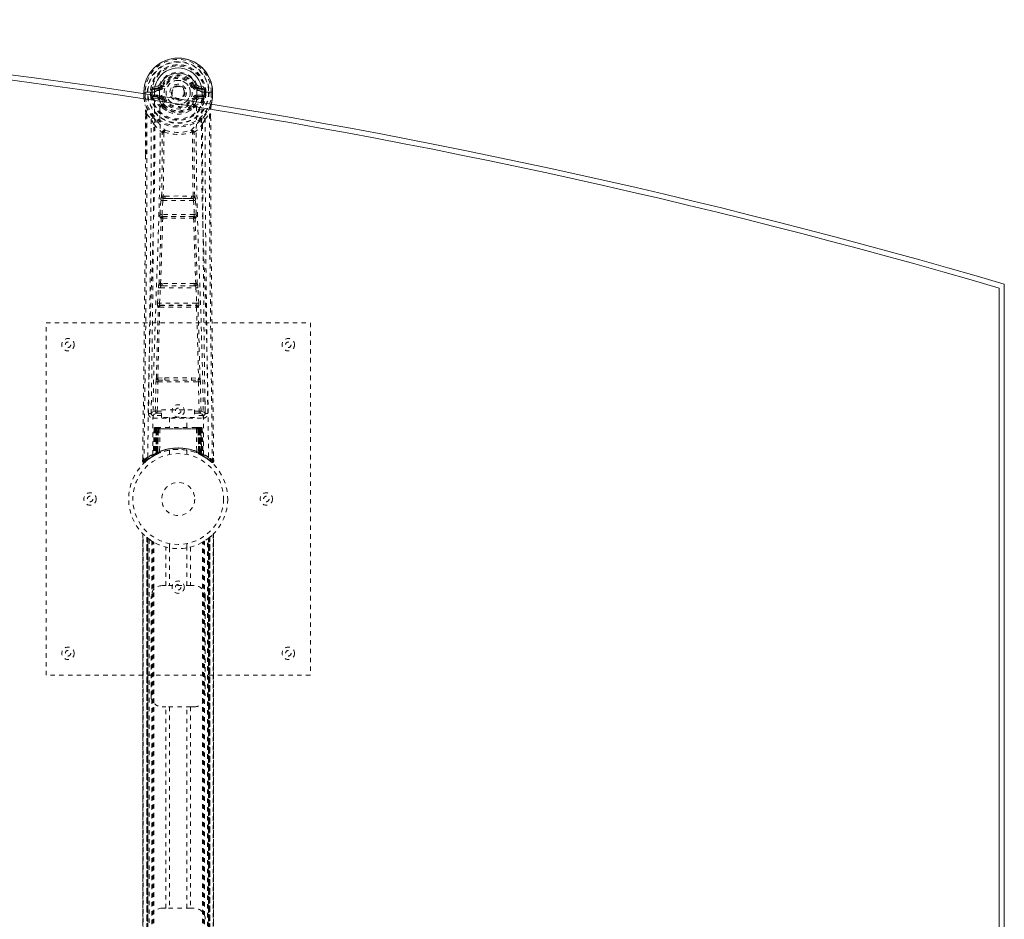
# Model space of a CAD drawing. Header units: inches. Extents: x 1.9 to 85.4, y 23 to 58.7.
# Tile 4 of 4: x 63.1 to 85.4, y 38.3 to 58.7. Entities that reach past the tile are written whole.
import ezdxf

# ---------------------------------------------------------------- set-up
doc = ezdxf.new("R2010")
doc.units = ezdxf.units.IN
doc.header["$MEASUREMENT"] = 0
doc.linetypes.add('SLD-Dashed', pattern=[0.075, 0.05, -0.025])
doc.linetypes.add('SLD-Solid', pattern=[0])

msp = doc.modelspace()

# ---------------------------------------------------------------- linework, layer by layer
at = {"color": 7, "linetype": 'SLD-Dashed', "lineweight": 0}
for p, q in [((66.317, 57.208), (66.262, 57.23)), ((65.906, 57.022), (65.906, 56.946)), ((65.907, 57.063), (65.907, 56.946)), ((65.936, 57.06), (65.936, 56.946)), ((66.057, 56.989), (66.057, 57.059)), ((66.057, 56.989), (66.087, 56.99)), ((66.057, 56.989), (66.057, 56.989)), ((66.092, 57.06), (66.087, 57.059)), ((66.087, 57.059), (66.087, 56.99)), ((66.087, 56.989), (66.092, 56.971)), ((66.092, 56.981), (66.092, 57.06)), ((66.229, 57.203), (66.11, 57.18)), ((66.127, 56.992), (66.127, 56.962)), ((66.127, 56.992), (66.257, 56.992)), ((66.14, 57.144), (66.257, 57.164)), ((66.14, 57.144), (66.14, 57.114)), ((66.257, 57.144), (66.14, 57.144)), ((66.257, 57.114), (66.14, 57.114)), ((66.257, 57.164), (66.257, 57.144)), ((66.257, 57.114), (66.257, 57.144)), ((66.257, 56.992), (66.257, 56.962)), ((66.317, 57.208), (66.339, 57.198)), ((67.032, 57.198), (67.054, 57.208)), ((67.054, 57.208), (67.058, 57.2)), ((67.114, 57.164), (67.231, 57.144)), ((67.114, 57.164), (67.114, 57.144)), ((67.231, 57.144), (67.114, 57.144)), ((67.114, 57.114), (67.114, 57.144)), ((67.231, 57.114), (67.114, 57.114)), ((67.114, 56.992), (67.114, 56.962)), ((67.114, 56.992), (67.244, 56.992)), ((67.261, 57.18), (67.142, 57.203)), ((67.231, 57.114), (67.231, 57.144)), ((67.244, 56.962), (67.244, 56.992)), ((67.279, 57.06), (67.284, 57.059)), ((67.279, 56.981), (67.279, 57.06)), ((67.284, 56.989), (67.279, 56.971)), ((67.285, 56.99), (67.284, 57.059)), ((67.314, 57.06), (67.314, 56.989)), ((67.314, 57.06), (67.314, 57.06)), ((67.314, 56.989), (67.314, 56.989)), ((67.436, 56.946), (67.436, 57.06)), ((67.464, 57.061), (67.464, 57.063)), ((65.906, 56.946), (65.906, 56.942)), ((66.092, 56.971), (66.092, 56.981)), ((66.099, 56.944), (66.102, 56.94)), ((66.102, 56.94), (66.103, 56.939)), ((66.102, 56.939), (66.103, 56.939)), ((66.113, 56.928), (66.103, 56.939)), ((66.113, 56.928), (66.228, 56.907)), ((66.257, 56.937), (66.127, 56.962)), ((66.127, 56.962), (66.257, 56.962)), ((66.257, 56.937), (66.257, 56.962)), ((66.339, 56.907), (66.312, 56.896)), ((66.317, 56.746), (66.317, 56.765)), ((66.341, 56.77), (66.341, 56.752)), ((67.03, 56.752), (67.031, 56.77)), ((67.059, 56.896), (67.032, 56.907)), ((67.054, 56.746), (67.054, 56.765)), ((67.244, 56.962), (67.114, 56.937)), ((67.114, 56.937), (67.114, 56.962)), ((67.114, 56.962), (67.244, 56.962)), ((67.144, 56.907), (67.258, 56.928)), ((67.269, 56.94), (67.258, 56.928)), ((67.258, 56.928), (67.258, 56.928)), ((67.258, 56.928), (67.258, 56.928)), ((67.269, 56.94), (67.273, 56.944)), ((67.279, 56.971), (67.279, 56.981)), ((67.435, 56.761), (67.44, 56.785)), ((65.948, 56.561), (65.945, 55.637)), ((65.949, 55.637), (65.95, 56.561)), ((65.978, 56.56), (66.074, 56.444)), ((66.337, 56.7), (66.325, 56.718)), ((67.297, 56.444), (67.393, 56.56)), ((67.422, 56.507), (67.422, 56.561)), ((67.423, 56.561), (67.423, 56.508)), ((66.358, 56.142), (66.358, 56.142)), ((67.013, 56.142), (67.013, 56.142)), ((66.275, 54.289), (66.292, 54.606)), ((66.32, 54.286), (66.336, 54.604)), ((66.336, 54.604), (67.035, 54.604)), ((66.386, 54.702), (66.346, 54.702)), ((66.355, 54.648), (66.394, 54.649)), ((66.977, 54.649), (66.394, 54.649)), ((66.977, 54.649), (67.016, 54.648)), ((67.025, 54.702), (66.985, 54.702)), ((67.035, 54.604), (67.051, 54.286)), ((67.096, 54.289), (67.079, 54.606)), ((66.299, 54.194), (66.285, 54.199)), ((67.051, 54.286), (66.32, 54.286)), ((66.343, 54.237), (66.329, 54.242)), ((66.329, 54.242), (67.042, 54.242)), ((67.042, 54.242), (67.028, 54.237)), ((67.072, 54.194), (67.087, 54.199)), ((66.22, 52.271), (66.238, 52.624)), ((66.265, 52.269), (66.282, 52.621)), ((66.282, 52.621), (67.089, 52.621)), ((66.32, 52.718), (66.287, 52.717)), ((66.329, 52.666), (66.297, 52.666)), ((67.042, 52.666), (66.329, 52.666)), ((67.042, 52.666), (67.074, 52.666)), ((67.084, 52.717), (67.052, 52.718)), ((67.089, 52.621), (67.106, 52.269)), ((67.151, 52.271), (67.134, 52.624)), ((66.227, 52.181), (66.235, 52.178)), ((67.106, 52.269), (66.265, 52.269)), ((66.279, 52.22), (66.271, 52.224)), ((66.271, 52.224), (67.1, 52.224)), ((67.1, 52.224), (67.092, 52.22)), ((67.136, 52.178), (67.144, 52.181)), ((63.686, 43.829), (63.686, 51.829)), ((63.686, 51.829), (69.686, 51.829)), ((69.686, 51.829), (69.686, 43.829)), ((66.224, 50.571), (66.381, 50.578)), ((66.235, 50.527), (66.388, 50.529)), ((66.388, 50.529), (66.983, 50.529)), ((66.983, 50.529), (67.136, 50.527)), ((66.99, 50.578), (67.147, 50.571)), ((66.167, 49.826), (66.182, 50.487)), ((66.212, 49.825), (66.227, 50.486)), ((66.227, 50.486), (67.144, 50.486)), ((67.144, 50.486), (67.16, 49.825)), ((67.204, 49.826), (67.189, 50.487)), ((66.077, 50.058), (66.073, 49.771)), ((67.298, 49.771), (67.295, 50.059)), ((66.306, 49.856), (67.056, 49.856)), ((66.306, 49.676), (66.306, 49.856)), ((67.056, 49.856), (67.056, 49.676)), ((66.073, 49.769), (66.074, 49.761)), ((66.118, 49.723), (66.118, 49.663)), ((66.306, 49.723), (66.118, 49.723)), ((66.118, 49.663), (67.253, 49.663)), ((66.212, 49.78), (66.212, 49.825)), ((66.212, 49.825), (66.306, 49.825)), ((66.212, 49.78), (66.306, 49.78)), ((67.056, 49.676), (66.306, 49.676)), ((66.491, 49.676), (66.491, 49.454)), ((66.881, 49.454), (66.881, 49.676)), ((67.056, 49.825), (67.16, 49.825)), ((67.056, 49.78), (67.16, 49.78)), ((67.253, 49.723), (67.056, 49.723)), ((67.16, 49.78), (67.16, 49.825)), ((67.253, 49.663), (67.253, 49.723)), ((67.297, 49.761), (67.298, 49.769)), ((66.14, 49.425), (66.119, 48.819)), ((66.153, 49.425), (66.132, 48.827)), ((66.153, 49.425), (66.14, 49.425)), ((66.174, 49.428), (66.151, 48.835)), ((66.171, 49.425), (66.151, 48.838)), ((66.239, 49.425), (66.171, 49.425)), ((66.179, 49.425), (66.178, 48.868)), ((66.187, 49.454), (66.179, 49.454)), ((66.186, 49.425), (66.179, 49.425)), ((66.193, 49.454), (66.183, 49.454)), ((66.186, 49.425), (67.185, 49.425)), ((66.186, 48.871), (66.186, 49.425)), ((66.192, 48.874), (66.192, 49.425)), ((66.192, 49.425), (66.199, 49.425)), ((66.199, 49.454), (66.193, 49.454)), ((66.199, 49.425), (66.199, 48.878)), ((67.172, 49.425), (66.199, 49.425)), ((66.255, 49.454), (66.201, 49.454)), ((66.211, 49.425), (66.21, 48.883)), ((66.217, 49.454), (66.211, 49.454)), ((66.217, 49.425), (66.211, 49.425)), ((66.217, 49.454), (66.255, 49.454)), ((66.217, 49.425), (67.154, 49.425)), ((66.217, 48.886), (66.217, 49.425)), ((66.219, 48.873), (66.239, 49.425)), ((66.239, 49.425), (66.22, 48.874)), ((66.27, 49.425), (66.239, 49.425)), ((66.239, 49.425), (66.239, 49.425)), ((66.27, 49.425), (66.265, 48.903)), ((66.277, 49.454), (66.269, 49.454)), ((67.102, 49.425), (66.27, 49.425)), ((67.094, 49.454), (66.277, 49.454)), ((67.102, 49.454), (67.094, 49.454)), ((67.102, 49.425), (67.106, 48.903)), ((67.132, 49.425), (67.102, 49.425)), ((67.17, 49.454), (67.116, 49.454)), ((67.116, 49.454), (67.154, 49.454)), ((67.151, 48.874), (67.132, 49.425)), ((67.132, 49.425), (67.133, 49.425)), ((67.133, 49.425), (67.152, 48.873)), ((67.2, 49.425), (67.133, 49.425)), ((67.16, 49.454), (67.154, 49.454)), ((67.16, 49.425), (67.154, 49.425)), ((67.154, 49.425), (67.154, 48.886)), ((67.161, 48.883), (67.16, 49.425)), ((67.178, 49.454), (67.172, 49.454)), ((67.172, 48.878), (67.172, 49.425)), ((67.172, 49.425), (67.179, 49.425)), ((67.188, 49.454), (67.178, 49.454)), ((67.179, 49.425), (67.179, 48.874)), ((67.192, 49.454), (67.185, 49.454)), ((67.192, 49.425), (67.185, 49.425)), ((67.185, 49.425), (67.185, 48.871)), ((67.193, 48.868), (67.192, 49.425)), ((67.22, 48.835), (67.197, 49.428)), ((67.2, 49.425), (67.22, 48.838)), ((67.218, 49.425), (67.239, 48.827)), ((67.231, 49.425), (67.218, 49.425)), ((67.231, 49.425), (67.253, 48.819)), ((65.88, 48.754), (65.879, 48.688)), ((65.88, 48.754), (65.879, 48.687)), ((65.881, 48.751), (65.881, 48.687)), ((66.104, 48.795), (66.117, 48.803)), ((66.119, 48.819), (66.132, 48.827)), ((66.136, 48.813), (66.202, 48.847)), ((66.151, 48.838), (66.219, 48.873)), ((66.178, 48.868), (66.186, 48.871)), ((66.191, 48.842), (66.178, 48.868)), ((66.191, 48.842), (66.182, 48.838)), ((66.186, 48.871), (66.198, 48.845)), ((66.198, 48.845), (66.191, 48.842)), ((66.199, 48.878), (66.192, 48.874)), ((66.204, 48.848), (66.192, 48.874)), ((66.196, 48.844), (66.204, 48.848)), ((66.211, 48.851), (66.199, 48.878)), ((66.202, 48.847), (66.203, 48.848)), ((66.203, 48.848), (66.211, 48.851)), ((66.21, 48.883), (66.217, 48.886)), ((66.222, 48.857), (66.21, 48.883)), ((66.22, 48.874), (66.219, 48.873)), ((66.229, 48.859), (66.222, 48.857)), ((66.486, 48.936), (66.486, 48.84)), ((66.886, 48.84), (66.886, 48.936)), ((67.154, 48.886), (67.143, 48.859)), ((67.149, 48.857), (67.143, 48.859)), ((67.161, 48.883), (67.149, 48.857)), ((67.152, 48.873), (67.151, 48.874)), ((67.152, 48.873), (67.22, 48.838)), ((67.154, 48.886), (67.161, 48.883)), ((67.172, 48.878), (67.16, 48.851)), ((67.179, 48.874), (67.167, 48.848)), ((67.168, 48.848), (67.169, 48.847)), ((67.169, 48.847), (67.184, 48.84)), ((67.179, 48.874), (67.172, 48.878)), ((67.185, 48.871), (67.173, 48.845)), ((67.18, 48.842), (67.173, 48.845)), ((67.193, 48.868), (67.18, 48.842)), ((67.207, 48.828), (67.18, 48.842)), ((67.185, 48.871), (67.193, 48.868)), ((67.201, 48.831), (67.236, 48.813)), ((67.239, 48.827), (67.253, 48.819)), ((67.248, 48.807), (67.261, 48.799)), ((67.254, 48.803), (67.267, 48.795)), ((67.492, 48.688), (67.491, 48.755)), ((65.879, 48.687), (65.909, 48.687)), ((65.928, 48.666), (65.97, 48.7)), ((67.401, 48.7), (67.443, 48.666)), ((67.462, 48.687), (67.442, 48.665)), ((65.88, 47.042), (65.88, 34.615)), ((65.881, 47.044), (65.881, 34.613)), ((65.881, 34.614), (65.881, 47.043)), ((65.881, 47.043), (65.881, 47.042)), ((65.893, 34.627), (65.893, 47.031)), ((65.971, 34.697), (65.971, 46.96)), ((65.971, 46.96), (65.971, 34.697)), ((65.975, 46.956), (65.975, 34.701)), ((66.015, 46.925), (65.979, 46.953)), ((65.979, 34.704), (65.979, 46.953)), ((65.979, 46.953), (65.979, 34.704)), ((65.985, 46.949), (65.985, 34.709)), ((65.994, 34.716), (65.994, 46.941)), ((65.995, 34.717), (65.995, 46.94)), ((65.997, 46.939), (65.997, 34.718)), ((65.999, 46.937), (65.999, 34.72)), ((67.372, 34.72), (67.372, 46.937)), ((67.374, 34.718), (67.374, 46.939)), ((67.376, 46.94), (67.376, 34.717)), ((67.38, 46.944), (67.38, 34.714)), ((67.392, 46.953), (67.392, 34.704)), ((67.392, 34.704), (67.392, 46.953)), ((67.395, 34.702), (67.395, 46.955)), ((67.401, 46.96), (67.396, 46.956)), ((67.396, 34.701), (67.396, 46.956)), ((67.401, 46.96), (67.401, 34.697)), ((67.401, 34.697), (67.401, 46.96)), ((67.479, 47.031), (67.479, 34.627)), ((67.491, 34.613), (67.491, 47.044)), ((67.491, 47.043), (67.491, 34.614)), ((67.491, 34.615), (67.491, 47.042)), ((66.03, 46.915), (66.03, 34.743)), ((66.087, 46.876), (66.083, 46.879)), ((66.087, 34.781), (66.087, 46.876)), ((66.113, 34.797), (66.113, 46.86)), ((66.13, 34.807), (66.13, 46.85)), ((66.404, 45.864), (66.404, 46.739)), ((66.486, 46.818), (66.486, 46.721)), ((66.488, 46.721), (66.488, 45.864)), ((66.883, 45.864), (66.883, 46.721)), ((66.886, 46.721), (66.886, 46.818)), ((66.967, 46.739), (66.967, 45.864)), ((67.241, 34.807), (67.241, 46.85)), ((67.259, 34.797), (67.259, 46.86)), ((67.284, 34.781), (67.284, 46.876)), ((67.35, 34.737), (67.35, 46.921)), ((66.321, 45.864), (66.404, 45.864)), ((66.967, 45.864), (66.404, 45.864)), ((66.967, 45.864), (67.051, 45.864)), ((66.071, 43.364), (66.071, 45.614)), ((67.301, 45.614), (67.301, 43.364)), ((69.686, 43.829), (63.686, 43.829)), ((66.404, 43.114), (66.321, 43.114)), ((66.404, 38.544), (66.404, 43.114)), ((66.967, 43.114), (66.404, 43.114)), ((66.488, 43.114), (66.488, 38.544)), ((66.883, 38.544), (66.883, 43.114)), ((66.967, 43.114), (66.967, 38.544)), ((67.051, 43.114), (66.967, 43.114)), ((66.321, 38.544), (66.404, 38.544)), ((66.967, 38.544), (66.404, 38.544)), ((66.967, 38.544), (67.051, 38.544))]:
    msp.add_line(p, q, dxfattribs=at)
at = {"color": 7, "linetype": 'SLD-Solid', "lineweight": 15}
for p, q in [((65.91, 57.062), (65.906, 57.062)), ((65.906, 57.062), (65.906, 57.022)), ((65.963, 57.062), (65.91, 57.062)), ((65.986, 57.062), (65.963, 57.062)), ((66.144, 57.062), (65.986, 57.062)), ((66.146, 56.987), (66.145, 57.062)), ((66.262, 57.097), (66.262, 57.099)), ((66.264, 56.969), (66.262, 57.096)), ((67.105, 56.841), (67.109, 57.096)), ((67.109, 57.099), (67.109, 57.097)), ((67.224, 56.821), (67.227, 57.062)), ((67.385, 57.062), (67.227, 57.062)), ((67.408, 57.062), (67.385, 57.062)), ((67.461, 57.062), (67.408, 57.062)), ((67.465, 57.062), (67.461, 57.062)), ((67.464, 56.946), (67.464, 57.061)), ((67.465, 57.062), (67.465, 56.946)), ((67.465, 56.942), (67.465, 56.946)), ((85.318, 52.615), (85.318, 29.042)), ((85.318, 29.042), (85.318, 52.615)), ((85.436, 52.704), (85.436, 28.954))]:
    msp.add_line(p, q, dxfattribs=at)
at = {"color": 7, "linetype": 'SLD-Solid', "lineweight": 15, "flags": 128}
for points in [[(66.262, 57.099), (66.268, 57.176), (66.291, 57.25), (66.33, 57.319), (66.384, 57.379), (66.449, 57.428), (66.523, 57.464), (66.603, 57.486), (66.686, 57.493), (66.768, 57.486), (66.848, 57.464), (66.922, 57.428), (66.987, 57.379), (67.041, 57.319), (67.08, 57.25), (67.103, 57.176), (67.109, 57.099)], [(67.464, 57.062), (67.464, 57.062), (67.466, 57.062), (67.465, 57.062)], [(67.465, 56.946), (67.452, 56.849), (67.436, 56.772)], [(67.44, 56.785), (67.452, 56.841), (67.465, 56.942)]]:
    msp.add_lwpolyline(points, dxfattribs=at)
at = {"color": 7, "linetype": 'SLD-Dashed', "lineweight": 0, "flags": 128}
for points in [[(65.906, 57.062), (65.906, 57.062), (65.907, 57.062), (65.907, 57.062)], [(65.998, 48.781), (66.005, 49.828), (66.025, 50.873), (66.054, 51.915), (66.089, 52.953), (66.123, 53.987), (66.149, 55.017), (66.157, 56.042), (66.146, 56.987)], [(66.087, 56.989), (66.087, 56.99), (66.087, 56.99)], [(66.14, 57.114), (66.117, 57.118), (66.097, 57.131)], [(66.257, 57.164), (66.294, 57.178), (66.307, 57.192)], [(66.307, 57.192), (66.313, 57.199), (66.317, 57.208)], [(66.367, 57.187), (66.361, 57.189), (66.356, 57.191), (66.351, 57.193), (66.347, 57.195), (66.344, 57.196), (66.341, 57.197), (66.34, 57.198), (66.339, 57.198)], [(67.005, 57.187), (67.01, 57.189), (67.015, 57.191), (67.02, 57.193), (67.024, 57.195), (67.027, 57.196), (67.03, 57.197), (67.032, 57.198), (67.032, 57.198)], [(67.274, 57.131), (67.254, 57.118), (67.231, 57.114)], [(67.244, 56.992), (67.263, 56.989), (67.279, 56.981)], [(67.284, 57.059), (67.288, 57.06), (67.295, 57.06), (67.304, 57.06), (67.314, 57.06)], [(67.285, 56.99), (67.284, 56.99), (67.284, 56.989)], [(67.314, 56.989), (67.304, 56.989), (67.295, 56.99), (67.288, 56.99), (67.285, 56.99)], [(65.906, 56.946), (65.919, 56.849), (65.935, 56.772)], [(65.906, 56.942), (65.907, 56.942), (65.909, 56.942), (65.912, 56.943), (65.916, 56.943), (65.92, 56.944), (65.925, 56.944), (65.93, 56.945), (65.936, 56.946)], [(65.907, 56.946), (65.907, 56.946), (65.906, 56.946), (65.906, 56.946)], [(65.906, 56.942), (65.918, 56.852), (65.937, 56.761)], [(65.936, 56.946), (65.929, 56.946), (65.923, 56.946), (65.918, 56.946), (65.913, 56.946), (65.909, 56.946), (65.907, 56.946)], [(65.935, 56.772), (65.935, 56.767), (65.937, 56.761)], [(66.116, 56.483), (66.016, 56.607), (65.937, 56.761)], [(66.107, 48.836), (66.116, 49.881), (66.137, 50.924), (66.169, 51.964), (66.206, 52.999), (66.242, 54.03), (66.269, 55.057), (66.277, 56.079), (66.264, 56.969)], [(66.255, 56.885), (66.241, 56.902), (66.228, 56.907)], [(66.317, 56.765), (66.285, 56.817), (66.255, 56.885)], [(66.312, 56.896), (66.339, 56.832), (66.369, 56.783)], [(66.367, 56.919), (66.361, 56.916), (66.356, 56.914), (66.351, 56.912), (66.347, 56.911), (66.344, 56.909), (66.341, 56.908), (66.34, 56.907), (66.339, 56.907)], [(67.002, 56.783), (67.032, 56.832), (67.059, 56.896)], [(67.005, 56.919), (67.01, 56.916), (67.015, 56.914), (67.02, 56.912), (67.024, 56.911), (67.027, 56.909), (67.03, 56.908), (67.032, 56.907), (67.032, 56.907)], [(67.054, 56.765), (67.087, 56.817), (67.116, 56.885)], [(67.264, 48.836), (67.256, 49.881), (67.234, 50.924), (67.203, 51.964), (67.165, 53), (67.129, 54.031), (67.103, 55.058), (67.095, 56.08), (67.105, 56.841)], [(67.116, 56.885), (67.13, 56.902), (67.144, 56.907)], [(67.373, 48.781), (67.366, 49.828), (67.347, 50.873), (67.317, 51.915), (67.282, 52.953), (67.248, 53.987), (67.223, 55.017), (67.214, 56.042), (67.224, 56.821)], [(67.255, 56.483), (67.356, 56.607), (67.435, 56.761)], [(67.435, 56.761), (67.436, 56.767), (67.436, 56.772)], [(67.465, 56.942), (67.464, 56.942), (67.462, 56.942), (67.459, 56.943), (67.456, 56.943), (67.451, 56.944), (67.446, 56.944), (67.441, 56.945), (67.436, 56.946)], [(67.464, 56.946), (67.462, 56.946), (67.458, 56.946), (67.454, 56.946), (67.448, 56.946), (67.442, 56.946), (67.436, 56.946)], [(67.465, 56.946), (67.466, 56.946), (67.464, 56.946), (67.464, 56.946)], [(65.978, 56.56), (65.976, 55.094), (65.967, 53.622), (65.953, 52.175), (65.95, 51.954), (65.948, 51.724), (65.945, 51.521), (65.943, 51.322), (65.94, 51.107), (65.938, 50.957), (65.936, 50.8), (65.934, 50.643), (65.933, 50.526), (65.931, 50.386), (65.929, 50.224), (65.924, 49.891), (65.922, 49.687), (65.919, 49.432), (65.915, 49.171), (65.912, 48.922), (65.909, 48.687)], [(65.948, 56.561), (65.948, 56.561), (65.949, 56.561), (65.95, 56.561)], [(66.337, 56.7), (66.411, 56.642), (66.468, 56.613)], [(66.903, 56.613), (66.96, 56.642), (67.035, 56.7)], [(67.393, 56.56), (67.395, 55.096), (67.404, 53.622), (67.418, 52.175), (67.421, 51.928), (67.424, 51.669), (67.427, 51.454), (67.43, 51.225), (67.433, 50.975), (67.436, 50.704), (67.439, 50.486), (67.442, 50.223), (67.447, 49.899), (67.449, 49.689), (67.453, 49.431), (67.456, 49.169), (67.459, 48.921), (67.462, 48.687)], [(67.421, 56.561), (67.422, 56.561), (67.423, 56.561), (67.423, 56.561)], [(66.074, 56.444), (66.074, 55.924), (66.072, 55.391), (66.069, 54.845), (66.066, 54.331), (66.062, 53.801), (66.056, 53.249), (66.051, 52.76), (66.048, 52.503), (66.045, 52.23), (66.041, 51.941), (66.037, 51.637), (66.034, 51.362), (66.031, 51.121), (66.028, 50.93), (66.025, 50.715), (66.022, 50.474), (66.019, 50.249), (66.017, 50.056), (66.015, 49.896), (66.013, 49.769)], [(66.133, 56.331), (66.22, 56.231), (66.32, 56.143)], [(66.212, 56.395), (66.221, 56.386), (66.226, 56.38)], [(67.051, 56.143), (67.152, 56.231), (67.238, 56.331)], [(67.145, 56.38), (67.15, 56.386), (67.16, 56.395)], [(67.358, 49.769), (67.357, 49.905), (67.354, 50.077), (67.352, 50.286), (67.348, 50.531), (67.345, 50.78), (67.342, 50.999), (67.34, 51.153), (67.338, 51.291), (67.337, 51.412), (67.335, 51.568), (67.333, 51.731), (67.331, 51.887), (67.321, 52.7), (67.312, 53.518), (67.304, 54.491), (67.299, 55.481), (67.297, 56.444)], [(67.423, 56.508), (67.431, 53.938), (67.459, 51.313), (67.492, 48.687)], [(66.311, 54.695), (66.321, 55.416), (66.322, 56.134)], [(66.368, 56.153), (66.363, 56.162), (66.356, 56.168), (66.348, 56.171), (66.34, 56.171), (66.333, 56.168), (66.327, 56.162), (66.322, 56.153), (66.32, 56.143)], [(66.358, 56.142), (66.357, 55.423), (66.346, 54.702)], [(67.051, 56.143), (67.049, 56.153), (67.045, 56.162), (67.038, 56.168), (67.031, 56.171), (67.023, 56.171), (67.015, 56.168), (67.008, 56.162), (67.003, 56.153)], [(67.025, 54.702), (67.014, 55.423), (67.013, 56.142)], [(67.061, 54.695), (67.05, 55.416), (67.049, 56.134)], [(65.945, 55.637), (65.94, 53.938), (65.913, 51.313), (65.88, 48.754)], [(66.292, 54.606), (66.297, 54.606), (66.307, 54.605), (66.321, 54.605), (66.336, 54.604)], [(66.355, 54.648), (66.354, 54.648), (66.352, 54.647), (66.349, 54.644), (66.343, 54.634), (66.339, 54.62), (66.336, 54.604)], [(66.386, 54.702), (66.686, 54.704), (66.985, 54.702)], [(66.394, 54.649), (66.686, 54.65), (66.977, 54.649)], [(67.035, 54.604), (67.05, 54.605), (67.064, 54.605), (67.074, 54.606), (67.079, 54.606)], [(66.253, 52.713), (66.277, 53.455), (66.299, 54.194)], [(66.275, 54.289), (66.28, 54.288), (66.291, 54.288), (66.305, 54.287), (66.32, 54.286)], [(66.287, 52.717), (66.312, 53.46), (66.335, 54.2)], [(66.329, 54.242), (66.324, 54.245), (66.321, 54.255), (66.32, 54.262), (66.319, 54.27), (66.319, 54.278), (66.32, 54.286)], [(67.037, 54.2), (67.059, 53.46), (67.084, 52.717)], [(67.051, 54.286), (67.052, 54.278), (67.052, 54.27), (67.052, 54.262), (67.051, 54.255), (67.047, 54.245), (67.042, 54.242)], [(67.051, 54.286), (67.066, 54.287), (67.08, 54.288), (67.091, 54.288), (67.096, 54.289)], [(67.119, 52.713), (67.094, 53.455), (67.072, 54.194)], [(66.238, 52.624), (66.24, 52.656), (66.24, 52.658)], [(66.238, 52.624), (66.242, 52.623), (66.252, 52.623), (66.267, 52.622), (66.282, 52.621)], [(67.089, 52.621), (67.104, 52.622), (67.119, 52.623), (67.129, 52.623), (67.134, 52.624)], [(67.134, 52.624), (67.131, 52.656), (67.131, 52.658)], [(66.191, 50.569), (66.211, 51.375), (66.235, 52.178)], [(66.22, 52.271), (66.225, 52.271), (66.235, 52.27), (66.25, 52.27), (66.265, 52.269)], [(66.224, 50.571), (66.244, 51.377), (66.269, 52.181)], [(67.102, 52.181), (67.127, 51.377), (67.147, 50.571)], [(67.106, 52.269), (67.121, 52.27), (67.136, 52.27), (67.146, 52.271), (67.151, 52.271)], [(67.18, 50.569), (67.161, 51.375), (67.136, 52.178)], [(66.381, 50.578), (66.686, 50.578), (66.99, 50.578)], [(66.388, 50.529), (66.686, 50.529), (66.983, 50.529)], [(66.182, 50.487), (66.187, 50.487), (66.197, 50.487), (66.212, 50.486), (66.227, 50.486)], [(67.144, 50.486), (67.159, 50.486), (67.174, 50.487), (67.184, 50.487), (67.189, 50.487)], [(66.167, 49.826), (66.097, 49.797), (66.073, 49.769)], [(66.118, 49.723), (66.142, 49.752), (66.212, 49.78)], [(66.167, 49.826), (66.172, 49.826), (66.182, 49.826), (66.196, 49.825), (66.212, 49.825)], [(67.16, 49.825), (67.176, 49.825), (67.19, 49.826), (67.2, 49.826), (67.204, 49.826)], [(67.16, 49.78), (67.229, 49.752), (67.253, 49.723)], [(67.298, 49.769), (67.274, 49.797), (67.204, 49.826)], [(66.14, 49.425), (66.143, 49.425), (66.151, 49.425), (66.164, 49.425), (66.179, 49.425)], [(66.192, 49.425), (66.178, 49.425), (66.165, 49.425), (66.157, 49.425), (66.153, 49.425)], [(66.171, 49.425), (66.172, 49.425), (66.174, 49.425), (66.177, 49.425), (66.182, 49.425), (66.188, 49.425), (66.195, 49.425), (66.203, 49.425), (66.211, 49.425)], [(67.16, 49.425), (67.169, 49.425), (67.176, 49.425), (67.183, 49.425), (67.189, 49.425), (67.194, 49.425), (67.198, 49.425), (67.2, 49.425), (67.2, 49.425)], [(67.17, 49.454), (67.17, 49.454), (67.168, 49.454)], [(67.218, 49.425), (67.215, 49.425), (67.206, 49.425), (67.194, 49.425), (67.179, 49.425)], [(67.192, 49.425), (67.208, 49.425), (67.22, 49.425), (67.229, 49.425), (67.231, 49.425)], [(67.2, 49.424), (67.199, 49.431), (67.198, 49.433)], [(66.046, 48.756), (66.095, 48.789), (66.14, 48.814)], [(66.217, 48.886), (66.221, 48.876), (66.225, 48.867), (66.228, 48.861), (66.229, 48.859)], [(67.222, 48.83), (67.221, 48.836), (67.221, 48.838)], [(67.237, 48.812), (67.276, 48.789), (67.325, 48.757)], [(67.259, 48.802), (67.252, 48.813), (67.248, 48.827)], [(65.882, 48.688), (65.884, 48.68), (65.887, 48.672), (65.892, 48.666), (65.899, 48.661), (65.906, 48.658), (65.913, 48.657), (65.921, 48.659), (65.927, 48.663)], [(65.929, 48.665), (65.962, 48.693), (65.97, 48.7)], [(67.444, 48.667), (67.451, 48.663), (67.459, 48.661), (67.467, 48.66), (67.475, 48.662), (67.482, 48.665), (67.487, 48.671), (67.491, 48.677), (67.492, 48.685)], [(67.492, 48.687), (67.492, 48.688), (67.49, 48.688), (67.483, 48.687), (67.474, 48.687), (67.468, 48.687), (67.462, 48.687)], [(67.396, 46.956), (67.39, 46.951), (67.38, 46.944)], [(66.492, 46.72), (66.49, 46.721), (66.488, 46.721)], [(66.883, 46.721), (66.872, 46.719), (66.847, 46.715)]]:
    msp.add_lwpolyline(points, dxfattribs=at)
at = {"color": 7, "linetype": 'SLD-Dashed', "lineweight": 0}
for centre, radius in [((66.686, 57.053), 0.7), ((66.686, 57.053), 0.69), ((66.686, 57.053), 0.623), ((66.686, 57.053), 0.32), ((66.686, 57.053), 0.275), ((66.686, 57.053), 0.188), ((66.686, 57.053), 0.157), ((66.686, 57.053), 0.142), ((66.686, 57.053), 0.139), ((66.686, 57.053), 0.138), ((64.186, 51.329), 0.141), ((69.186, 51.329), 0.141), ((64.186, 51.329), 0.0625), ((69.186, 51.329), 0.0625), ((66.686, 49.829), 0.14), ((66.686, 49.829), 0.0625), ((66.686, 47.829), 1.125), ((66.686, 47.829), 1.03), ((66.686, 47.829), 0.375), ((64.686, 47.829), 0.141), ((64.686, 47.829), 0.0625), ((68.686, 47.829), 0.141), ((68.686, 47.829), 0.0625), ((66.686, 45.829), 0.14), ((66.686, 45.829), 0.0625), ((64.186, 44.329), 0.141), ((64.186, 44.329), 0.0625), ((69.186, 44.329), 0.141), ((69.186, 44.329), 0.0625)]:
    msp.add_circle(centre, radius, dxfattribs=at)
at = {"color": 7, "linetype": 'SLD-Solid', "lineweight": 15}
for centre, radius, start, end in [((43.686, -89.552), 148.255, 73.64374, 106.35626), ((43.686, -89.552), 148.137, 73.67794, 106.32206), ((43.686, -89.552), 148.137, 73.67794, 106.32206), ((66.686, 57.053), 0.78, 0, 179.3038), ((66.686, 57.053), 0.78, 0.7166, 179.2834), ((66.686, 57.068), 0.541, 359.3503, 180.6497), ((66.264, 56.875), 0.221, 90.3088, 122.519), ((67.103, 56.864), 0.233, 58.0405, 88.5916)]:
    msp.add_arc(centre, radius, start, end, dxfattribs=at)
at = {"color": 7, "linetype": 'SLD-Dashed', "lineweight": 0}
for centre, radius, start, end in [((66.686, 57.053), 0.75, 0.5685, 179.4315), ((66.686, 57.053), 0.629, 0.6528, 179.3472), ((66.686, 57.053), 0.599, 0.6527, 179.3473), ((66.686, 57.053), 0.459, 22.774, 157.226), ((66.686, 57.053), 0.4, 22.774, 157.226), ((66.22, 57.248), 0.0453, 281.2364, 337.5882), ((66.686, 57.053), 0.376, 22.774, 157.226), ((66.686, 57.053), 0.346, 22.7738, 157.2262), ((66.686, 57.053), 0.275, 90.0001, 269.9999), ((66.686, 57.053), 0.275, 270.0001, 89.9999), ((67.651, 55.863), 1.471, 111.6185, 113.9297), ((67.151, 57.248), 0.0454, 202.4899, 258.6895), ((65.954, 57.584), 0.524, 264.9415, 268.0435), ((66.084, 58.108), 1.048, 268.5368, 270.1565), ((66.686, 57.053), 0.632, 185.8273, 354.1727), ((66.686, 57.053), 0.602, 186.0327, 353.9673), ((66.686, 57.053), 0.593, 172.3909, 179.3289), ((66.302, 57.104), 0.206, 158.3448, 172.3389), ((66.139, 57.174), 0.0299, 167.894, 271.9501), ((66.258, 57.194), 0.0301, 162.3475, 268.5749), ((66.257, 57.233), 0.089, 270, 337.226), ((66.257, 57.233), 0.119, 269.9999, 337.2257), ((66.257, 56.873), 0.119, 22.7738, 90.0006), ((67.114, 57.233), 0.119, 202.7743, 270.0001), ((67.114, 56.873), 0.119, 89.9994, 157.2262), ((67.114, 57.233), 0.089, 202.774, 270), ((67.12, 57.235), 0.0715, 209.6357, 265.2038), ((67.114, 57.194), 0.0301, 271.429, 17.6487), ((67.232, 57.174), 0.0299, 268.0458, 12.1101), ((67.07, 57.104), 0.206, 7.6634, 21.6575), ((66.686, 57.053), 0.593, 0.6711, 7.6091), ((67.421, 57.551), 0.491, 271.7192, 275.031), ((65.936, 56.946), 0.03, 180.0028, 185.051), ((66.686, 57.053), 0.787, 188.0937, 351.9063), ((64.761, 56.591), 1.187, 358.573, 8.7876), ((66.686, 57.053), 0.758, 188.0937, 351.9063), ((62.461, 55.943), 3.57, 9.9446, 13.2517), ((66.179, 56.978), 0.0866, 184.5883, 202.6665), ((66.126, 56.931), 0.0306, 89.0799, 154.5657), ((66.555, 57.149), 0.499, 204.89, 243.9922), ((66.494, 57.15), 0.441, 210.2265, 246.4275), ((66.257, 56.907), 0.0299, 91.0998, 178.7788), ((66.285, 56.879), 0.031, 31.5723, 169.9013), ((66.257, 56.873), 0.089, 22.774, 90), ((66.251, 56.872), 0.0649, 21.3176, 85.0783), ((66.347, 56.762), 0.0305, 44.5519, 174.2792), ((66.339, 56.725), 0.0459, 88.3014, 118.8624), ((66.686, 57.053), 0.376, 202.774, 337.226), ((66.368, 56.748), 0.0347, 87.2639, 140.609), ((66.686, 57.065), 0.453, 220.4513, 319.5487), ((66.686, 57.053), 0.346, 202.7741, 337.2259), ((66.686, 57.046), 0.411, 219.7067, 320.2933), ((67.024, 56.762), 0.0305, 5.7185, 135.4488), ((67.004, 56.748), 0.0347, 39.3919, 92.7352), ((67.032, 56.725), 0.0459, 61.1354, 91.6982), ((67.114, 56.873), 0.089, 90, 157.226), ((66.821, 57.144), 0.492, 295.7076, 335.4804), ((66.877, 57.15), 0.441, 293.5938, 329.7434), ((67.12, 56.872), 0.0649, 94.9196, 158.6822), ((67.086, 56.879), 0.031, 10.18, 148.3487), ((67.114, 56.907), 0.0299, 1.1703, 88.9512), ((67.245, 56.931), 0.0306, 25.4249, 90.9252), ((67.164, 56.985), 0.116, 339.6321, 353.1034), ((70.907, 55.944), 3.567, 166.7469, 170.0567), ((68.61, 56.591), 1.187, 171.2126, 181.4269), ((65.973, 56.795), 0.236, 264.3854, 271.2862), ((66.34, 56.706), 0.046, 88.294, 118.8106), ((66.362, 56.743), 0.0449, 175.0886, 213.9348), ((66.376, 56.697), 0.0396, 127.1105, 174.8337), ((66.374, 56.753), 0.033, 181.8811, 228.3855), ((66.686, 57.092), 0.494, 227.4885, 312.5115), ((66.686, 57.033), 0.473, 242.6136, 297.3867), ((66.997, 56.753), 0.033, 311.6242, 358.1163), ((66.995, 56.697), 0.0396, 5.1766, 52.8772), ((67.032, 56.706), 0.046, 61.1938, 91.7043), ((66.991, 56.745), 0.0627, 314.1041, 0.859), ((67.398, 56.801), 0.241, 268.7506, 275.3781), ((-433.39, 57.649), 499.525, 359.09605, 359.84881), ((66.407, 56.126), 0.461, 129.175, 136.3378), ((61.339, 53.892), 5.379, 26.9704, 28.3299), ((67.666, 58.061), 2.212, 225.5081, 228.8686), ((66.194, 56.329), 0.0608, 58.003, 177.4267), ((66.958, 56.892), 0.893, 214.9886, 231.1482), ((66.413, 56.892), 0.893, 308.8537, 325.0099), ((67.177, 56.329), 0.0608, 2.5713, 122.0025), ((65.705, 58.061), 2.212, 311.1314, 314.4919), ((72.023, 53.896), 5.369, 151.6687, 153.0306), ((566.75, 57.649), 499.514, 180.15116, 180.90394), ((66.964, 56.126), 0.461, 43.6621, 50.8248), ((66.381, 56.138), 0.0608, 73.7747, 175.9562), ((66.309, 56.135), 0.0133, 356.7941, 33.9385), ((66.355, 56.071), 0.0709, 87.2864, 117.2764), ((66.371, 56.141), 0.0128, 102.3396, 173.3592), ((66.44, 56.136), 0.0738, 124.9823, 166.7545), ((66.686, 57.066), 0.966, 250.8184, 289.1823), ((66.686, 56.99), 0.844, 250.0601, 289.9396), ((66.991, 56.138), 0.0608, 4.0452, 106.2255), ((66.931, 56.136), 0.0738, 13.2397, 55.0235), ((67, 56.141), 0.0128, 6.6362, 77.6651), ((67.016, 56.071), 0.0708, 62.7098, 92.7202), ((67.062, 56.135), 0.0133, 146.0781, 183.3023), ((66.473, 54.615), 0.181, 153.5335, 182.7762), ((66.341, 54.628), 0.0735, 85.5069, 114.1547), ((66.356, 54.694), 0.0457, 178.2717, 268.1443), ((66.449, 54.691), 0.104, 173.8671, 204.0255), ((66.486, 54.689), 0.101, 172.235, 203.4759), ((66.885, 54.689), 0.101, 336.5312, 7.7629), ((66.922, 54.691), 0.104, 335.9644, 6.143), ((67.015, 54.694), 0.0457, 271.8561, 1.7249), ((66.978, 54.606), 0.0575, 357.8185, 47.5932), ((67.031, 54.629), 0.073, 65.7421, 94.6014), ((66.899, 54.615), 0.181, 357.2159, 26.4684), ((66.436, 54.26), 0.163, 169.7747, 201.8779), ((66.33, 54.196), 0.0451, 90.8601, 176.7747), ((66.344, 54.192), 0.0451, 90.8948, 176.6097), ((66.328, 54.126), 0.0749, 85.0881, 112.955), ((66.392, 54.206), 0.0574, 147.4956, 185.9296), ((66.686, 91.573), 37.374, 269.4617, 270.5382), ((66.686, 86.832), 32.597, 269.3981, 270.6019), ((67.027, 54.192), 0.0451, 3.3926, 89.1029), ((66.979, 54.206), 0.0578, 354.2224, 32.3454), ((67.043, 54.125), 0.075, 67.0708, 94.8942), ((67.042, 54.196), 0.0451, 3.2315, 89.1367), ((66.935, 54.26), 0.163, 338.1324, 10.2152), ((66.376, 52.656), 0.136, 155.3332, 179.247), ((66.28, 52.633), 0.0843, 84.8745, 108.7933), ((66.297, 52.711), 0.0448, 177.9401, 222.8991), ((66.297, 52.709), 0.0425, 220.4667, 270.3998), ((66.35, 52.623), 0.068, 141.1053, 181.633), ((66.374, 52.707), 0.0869, 173.4626, 208.342), ((66.4, 52.705), 0.0814, 171.2533, 208.6831), ((66.686, 19.926), 32.794, 89.3606, 90.6392), ((66.686, 19.294), 33.374, 89.3874, 90.6126), ((66.971, 52.705), 0.0814, 331.3102, 8.7539), ((66.998, 52.707), 0.0867, 331.6226, 6.5736), ((67.073, 52.712), 0.0456, 271.2565, 1.8205), ((67.021, 52.623), 0.068, 358.3634, 38.9028), ((67.092, 52.634), 0.0837, 71.1192, 95.2104), ((66.995, 52.656), 0.136, 0.7183, 24.7115), ((66.427, 52.24), 0.209, 171.5864, 196.4906), ((66.272, 52.179), 0.0451, 90.5946, 177.0804), ((66.28, 52.175), 0.0451, 90.6188, 177.0141), ((66.262, 52.091), 0.0908, 85.1451, 107.0266), ((66.319, 52.254), 0.0564, 164.2682, 211.7532), ((66.323, 52.188), 0.0546, 143.5183, 186.9863), ((66.686, 88.816), 36.637, 269.3487, 270.6512), ((66.686, 85.033), 32.815, 269.2909, 270.7091), ((67.091, 52.175), 0.0451, 2.9875, 89.3796), ((67.047, 52.188), 0.055, 353.156, 36.333), ((67.052, 52.254), 0.0563, 328.2387, 15.7341), ((67.099, 52.179), 0.0451, 2.9213, 89.4067), ((67.11, 52.091), 0.091, 73.0057, 94.8373), ((66.944, 52.24), 0.209, 343.5102, 8.4099), ((66.584, 50.487), 0.401, 168.1458, 179.9232), ((66.217, 50.432), 0.139, 86.8596, 100.6167), ((66.237, 50.573), 0.0456, 184.1735, 268.2442), ((66.335, 50.575), 0.111, 181.7831, 205.6567), ((66.332, 50.487), 0.105, 157.5233, 180.3698), ((66.469, 50.566), 0.0889, 172.3724, 204.3881), ((66.902, 50.566), 0.0888, 335.6059, 7.639), ((67.038, 50.575), 0.109, 334.2097, 358.3447), ((67.135, 50.573), 0.0456, 271.7549, 355.8274), ((67.039, 50.487), 0.105, 359.6346, 22.4724), ((67.154, 50.431), 0.141, 79.4696, 93.0536), ((66.788, 50.487), 0.401, 0.0761, 11.8385), ((66.049, 51.366), 1.597, 268.7165, 270.8689), ((66.118, 49.768), 0.105, 179.2618, 269.9965), ((66.116, 49.765), 0.0423, 186.5704, 271.9633), ((66.212, 49.825), 0.0451, 179.0372, 269.5697), ((67.159, 49.825), 0.0451, 270.4291, 0.9024), ((67.253, 49.768), 0.105, 270.0048, 0.7382), ((67.255, 49.765), 0.0423, 268.0329, 353.4365), ((67.323, 51.361), 1.593, 269.1291, 271.2877), ((66.17, 49.424), 0.03, 90.0015, 178.0091), ((66.201, 49.381), 0.0742, 106.7373, 144.0535), ((66.183, 49.424), 0.03, 90.0229, 178.0371), ((66.197, 49.288), 0.164, 91.7101, 100.6223), ((66.201, 49.424), 0.03, 90.0612, 178.0706), ((66.206, 49.418), 0.0356, 82.0688, 170.2915), ((66.599, 49.432), 0.413, 176.965, 180.9826), ((66.772, 49.431), 0.58, 177.9535, 180.6226), ((66.624, 49.432), 0.425, 177.0529, 180.9598), ((66.656, 49.432), 0.446, 177.1811, 180.9058), ((66.659, 49.432), 0.443, 177.1736, 180.9226), ((66.269, 49.424), 0.0299, 90.1814, 178.207), ((66.268, 49.424), 0.0299, 90.1859, 178.2026), ((66.306, 49.431), 0.0369, 141.8534, 189.668), ((67.067, 49.431), 0.0354, 349.2844, 39.1942), ((67.102, 49.424), 0.0299, 1.7974, 89.8141), ((67.103, 49.424), 0.0299, 1.793, 89.8186), ((66.709, 49.432), 0.445, 359.0838, 2.8108), ((66.712, 49.432), 0.448, 359.1005, 2.8033), ((67.17, 49.424), 0.03, 1.9268, 89.9414), ((66.747, 49.432), 0.426, 359.0448, 2.9425), ((66.586, 49.431), 0.593, 359.408, 2.0159), ((67.174, 49.286), 0.166, 79.5953, 88.3416), ((66.773, 49.432), 0.412, 359.0081, 3.0349), ((67.188, 49.424), 0.03, 1.9655, 89.9745), ((67.171, 49.381), 0.0742, 35.9442, 73.2683), ((67.201, 49.424), 0.03, 1.9909, 89.9985), ((66.686, 47.828), 1.158, 47.8706, 132.1289), ((66.686, 47.797), 1.19, 60.8883, 119.1117), ((66.686, 47.829), 1.127, 60.4888, 119.5112), ((66.686, 47.83), 1.155, 64.3784, 115.6216), ((66.686, 47.83), 1.155, 65.0797, 114.9203), ((66.686, 47.83), 1.155, 66.0603, 113.9397), ((66.686, 47.865), 1.12, 67.9469, 112.0531), ((66.685, 47.787), 1.208, 124.6669, 131.8422), ((66.681, 47.835), 1.12, 124.6282, 132.0885), ((66.673, 47.59), 1.369, 114.4289, 119.5507), ((66.028, 48.781), 0.03, 180.1681, 304.0702), ((66.686, 47.829), 1.128, 119.5111, 124.6477), ((66.089, 48.82), 0.03, 301.0443, 358.0237), ((66.148, 48.849), 0.0429, 196.9725, 245.8319), ((66.102, 48.828), 0.0299, 300.2735, 358.0985), ((66.675, 47.848), 1.106, 118.6379, 120.2597), ((66.667, 48.204), 0.824, 126.3717, 131.7289), ((66.663, 48.214), 0.811, 125.4953, 130.8627), ((66.135, 48.97), 0.138, 269.4177, 293.4587), ((66.684, 47.831), 1.125, 114.2588, 119.201), ((66.121, 48.839), 0.0299, 299.2294, 358.1957), ((66.123, 48.837), 0.0273, 297.6591, 2.2909), ((66.665, 48.217), 0.806, 124.3182, 129.613), ((66.19, 48.874), 0.0297, 295.4706, 358.527), ((66.191, 48.875), 0.0297, 295.4318, 358.5144), ((66.641, 48.278), 0.729, 121.0003, 125.218), ((66.236, 48.885), 0.0345, 344.8526, 31.0215), ((67.136, 48.885), 0.0345, 148.9729, 195.1529), ((66.73, 48.278), 0.73, 54.784, 58.9976), ((66.68, 47.817), 1.14, 60.832, 65.7082), ((67.181, 48.875), 0.0297, 181.479, 244.5674), ((67.182, 48.874), 0.0297, 181.4867, 244.5157), ((66.706, 48.217), 0.806, 50.3856, 55.6811), ((66.684, 47.826), 1.131, 59.7466, 64.7191), ((66.706, 48.211), 0.814, 49.1489, 54.4908), ((66.676, 47.808), 1.152, 59.9589, 64.035), ((66.704, 48.204), 0.824, 48.2694, 53.6277), ((67.25, 48.839), 0.0299, 181.8113, 240.7714), ((67.25, 48.839), 0.03, 196.9083, 241.2547), ((67.269, 48.828), 0.0299, 181.9106, 239.7254), ((67.223, 48.849), 0.0429, 294.1672, 343.0203), ((66.686, 47.83), 1.126, 55.3493, 60.4919), ((67.302, 48.857), 0.0714, 211.6381, 238.9262), ((66.686, 47.829), 1.127, 58.9599, 59.8429), ((67.283, 48.82), 0.03, 181.9911, 238.949), ((66.698, 47.59), 1.369, 60.4489, 65.5705), ((67.343, 48.781), 0.03, 235.9354, 359.8263), ((66.688, 47.832), 1.123, 47.9072, 55.3635), ((66.683, 47.784), 1.213, 48.1747, 55.3223), ((65.909, 48.687), 0.03, 179.2805, 312.1347), ((65.98, 48.731), 0.0834, 211.8906, 232.5644), ((67.462, 48.687), 0.03, 227.863, 0.7198), ((66.786, 47.928), 1.266, 224.3572, 225.132), ((66.706, 47.855), 1.158, 231.1289, 232.3881), ((66.686, 47.829), 1.125, 232.2654, 239.3826), ((66.708, 47.803), 1.091, 307.6132, 315.764), ((66.685, 47.828), 1.125, 237.8639, 240.4243), ((66.684, 47.832), 1.129, 299.5802, 302.1317), ((66.321, 45.614), 0.25, 90, 180), ((67.051, 45.614), 0.25, 0, 90), ((66.321, 43.364), 0.25, 180, 270), ((67.051, 43.364), 0.25, 270, 0), ((66.321, 38.294), 0.25, 90, 180), ((67.051, 38.294), 0.25, 0, 90)]:
    msp.add_arc(centre, radius, start, end, dxfattribs=at)

doc.saveas('drawing.dxf')
